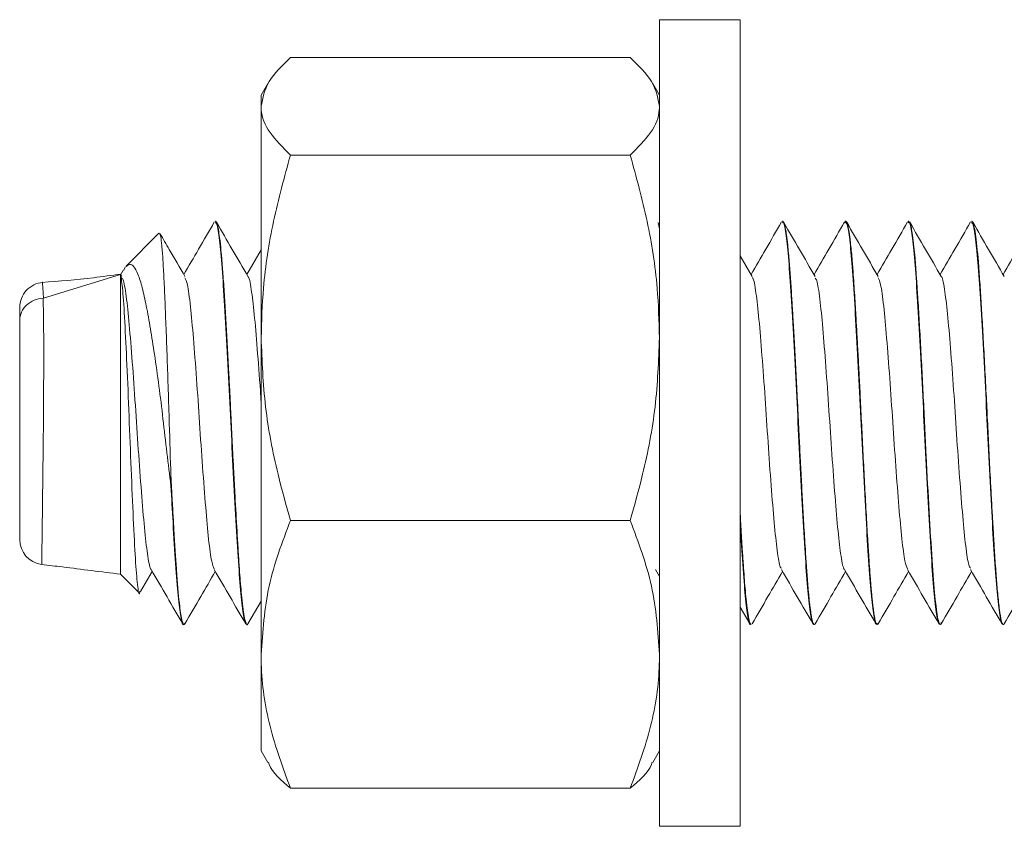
# Model space of a CAD drawing. Header units: millimetres. Extents: x 12 to 167, y -110 to -94.
# Tile 1 of 6: x 12 to 32, y -110 to -94. Entities that reach past the tile are written whole.
import ezdxf

# ---------------------------------------------------------------- set-up
doc = ezdxf.new("R2010")
doc.units = ezdxf.units.MM

msp = doc.modelspace()

# ---------------------------------------------------------------- linework, layer by layer
at = {"color": 7, "linetype": 'Continuous', "lineweight": 15}
for p, q in [((26.441, -93.798), (24.841, -93.798)), ((24.841, -108.618), (24.841, -93.798)), ((26.441, -108.618), (26.441, -93.798)), ((24.261, -94.551), (17.522, -94.551)), ((17.076, -95.066), (16.941, -95.298)), ((24.841, -95.298), (24.707, -95.066)), ((16.941, -95.517), (16.941, -95.298)), ((16.941, -100.107), (16.941, -95.517)), ((24.261, -96.483), (17.522, -96.483)), ((16.037, -97.798), (16.027, -97.798)), ((24.841, -97.879), (24.81, -97.824)), ((27.287, -97.798), (27.277, -97.798)), ((28.511, -97.836), (28.524, -97.799)), ((28.537, -97.798), (28.527, -97.798)), ((29.787, -97.798), (29.777, -97.798)), ((31.037, -97.798), (31.027, -97.798)), ((14.921, -98.042), (14.929, -98.031)), ((14.914, -98.036), (14.26, -98.691)), ((16.941, -98.364), (16.657, -98.854)), ((26.68, -98.894), (26.441, -98.482)), ((14.21, -98.761), (14.156, -98.856)), ((14.246, -98.707), (14.216, -98.765)), ((14.152, -98.854), (12.625, -99.322)), ((14.152, -98.854), (14.152, -98.849)), ((14.152, -98.854), (14.152, -104.798)), ((14.18, -98.894), (14.154, -98.848)), ((16.941, -106.388), (16.941, -100.107)), ((15.152, -102.852), (15.152, -103.042)), ((24.261, -103.73), (17.522, -103.73)), ((14.152, -104.798), (14.512, -105.159)), ((14.549, -105.144), (14.782, -104.743)), ((24.761, -104.707), (24.841, -104.845)), ((16.68, -105.781), (16.941, -105.33)), ((26.441, -105.449), (26.637, -105.786)), ((15.402, -105.798), (15.412, -105.798)), ((15.43, -105.777), (15.417, -105.797)), ((16.652, -105.798), (16.662, -105.798)), ((26.652, -105.798), (26.662, -105.798)), ((27.902, -105.798), (27.912, -105.798)), ((27.93, -105.78), (27.919, -105.796)), ((29.152, -105.798), (29.162, -105.798)), ((29.18, -105.778), (29.167, -105.797)), ((30.402, -105.798), (30.412, -105.798)), ((30.43, -105.758), (30.421, -105.794)), ((31.652, -105.798), (31.662, -105.798)), ((16.941, -108.298), (16.941, -106.388)), ((16.941, -108.298), (17.076, -108.531)), ((24.707, -108.531), (24.841, -108.298)), ((24.841, -109.798), (24.841, -108.618)), ((26.441, -109.798), (26.441, -108.618)), ((24.261, -109.045), (17.522, -109.045)), ((24.841, -109.798), (26.441, -109.798))]:
    msp.add_line(p, q, dxfattribs=at)
at = {"color": 8, "linetype": 'Continuous', "lineweight": 15, "flags": 128}
msp.add_lwpolyline([(12.606, -99.017), (12.605, -99.031), (12.609, -99.111), (12.625, -99.322), (12.625, -99.322), (12.625, -99.322)], dxfattribs=at)
at = {"color": 7, "linetype": 'Continuous', "lineweight": 15, "flags": 128}
msp.add_lwpolyline([(12.619, -99.323), (12.619, -99.324), (12.619, -99.324)], dxfattribs=at)
at = {"color": 7, "linetype": 'Continuous', "lineweight": 15}
msp.add_arc((12.652, -104.107), 0.5, 180.0001, 262.7293, dxfattribs=at)
for points, knots in [([(17.522, -94.551), (17.36, -94.708), (17.032, -95.025), (16.972, -95.352), (16.941, -95.517)], [0, 0, 0, 0, 0.495458, 1, 1, 1, 1]), ([(24.261, -94.551), (24.423, -94.708), (24.75, -95.025), (24.811, -95.352), (24.841, -95.517)], [0, 0, 0, 0, 0.495458, 1, 1, 1, 1]), ([(16.941, -95.517), (16.942, -95.54), (16.947, -95.714), (17.074, -96.041), (17.372, -96.335), (17.522, -96.483)], [0, 0, 0, 0, 0.070077, 0.530778, 1, 1, 1, 1]), ([(24.841, -95.517), (24.841, -95.54), (24.835, -95.714), (24.709, -96.041), (24.411, -96.335), (24.261, -96.483)], [0, 0, 0, 0, 0.070077, 0.530778, 1, 1, 1, 1]), ([(16.941, -100.107), (16.951, -99.778), (16.973, -99.003), (17.164, -97.786), (17.402, -96.919), (17.522, -96.483)], [0, 0, 0, 0, 0.268407, 0.632373, 1, 1, 1, 1]), ([(24.841, -100.107), (24.832, -99.778), (24.81, -99.003), (24.619, -97.786), (24.38, -96.919), (24.261, -96.483)], [0, 0, 0, 0, 0.268407, 0.632373, 1, 1, 1, 1]), ([(16.012, -97.811), (15.908, -97.991), (15.706, -98.338), (15.504, -98.686), (15.407, -98.854)], [0, 0, 0, 0, 0.517517, 1, 1, 1, 1]), ([(16.027, -97.828), (16.037, -97.825), (16.062, -97.817), (16.108, -98.09), (16.16, -98.608), (16.209, -99.349), (16.261, -100.25), (16.314, -101.254), (16.362, -102.287), (16.414, -103.283), (16.466, -104.177), (16.514, -104.922), (16.565, -105.462), (16.613, -105.767), (16.641, -105.77), (16.652, -105.771)], [0, 0, 0, 0, 0.047586, 0.128849, 0.211437, 0.292301, 0.374956, 0.457612, 0.538476, 0.619587, 0.700872, 0.780321, 0.861267, 0.944114, 1, 1, 1, 1]), ([(16.68, -105.779), (16.679, -105.781), (16.669, -105.812), (16.657, -105.802), (16.643, -105.78), (16.633, -105.756), (16.621, -105.714), (16.601, -105.621), (16.578, -105.457), (16.553, -105.229), (16.532, -104.994), (16.514, -104.755), (16.499, -104.525), (16.482, -104.254), (16.457, -103.857), (16.427, -103.332), (16.399, -102.799), (16.378, -102.388), (16.363, -102.078), (16.351, -101.83), (16.342, -101.651), (16.331, -101.419), (16.316, -101.116), (16.294, -100.692), (16.269, -100.228), (16.242, -99.746), (16.215, -99.294), (16.192, -98.951), (16.174, -98.703), (16.158, -98.504), (16.137, -98.279), (16.112, -98.071), (16.088, -97.922), (16.067, -97.84), (16.05, -97.802), (16.041, -97.801), (16.037, -97.801)], [0, 0, 0, 0, 0.0027356, 0.0469228, 0.0598332, 0.0724995, 0.0915826, 0.1170806, 0.1610358, 0.1999664, 0.2290478, 0.2573183, 0.2867933, 0.3042497, 0.3397894, 0.4001315, 0.4397092, 0.4690172, 0.4971148, 0.511859, 0.5266027, 0.5387199, 0.5658149, 0.5972506, 0.6393715, 0.6795075, 0.7222176, 0.7664256, 0.7870535, 0.8094796, 0.8420857, 0.8848632, 0.9222118, 0.9541184, 0.9815773, 1, 1, 1, 1]), ([(16.68, -98.894), (16.576, -98.714), (16.367, -98.355), (16.159, -97.995), (16.055, -97.816)], [0, 0, 0, 0, 0.499763, 1, 1, 1, 1]), ([(27.262, -97.811), (27.158, -97.991), (26.956, -98.338), (26.754, -98.686), (26.657, -98.854)], [0, 0, 0, 0, 0.517515, 1, 1, 1, 1]), ([(27.277, -97.829), (27.285, -97.824), (27.309, -97.806), (27.352, -98.052), (27.405, -98.541), (27.453, -99.257), (27.505, -100.142), (27.558, -101.138), (27.607, -102.177), (27.659, -103.186), (27.711, -104.097), (27.759, -104.858), (27.81, -105.417), (27.859, -105.752), (27.889, -105.77), (27.902, -105.778)], [0, 0, 0, 0, 0.039842, 0.120978, 0.202244, 0.283129, 0.36561, 0.448406, 0.529321, 0.61172, 0.693104, 0.77264, 0.853405, 0.934867, 1, 1, 1, 1]), ([(27.912, -105.796), (27.91, -105.796), (27.903, -105.798), (27.892, -105.779), (27.881, -105.748), (27.87, -105.707), (27.857, -105.647), (27.839, -105.537), (27.819, -105.382), (27.801, -105.201), (27.785, -105.028), (27.771, -104.852), (27.755, -104.618), (27.733, -104.279), (27.705, -103.824), (27.678, -103.336), (27.655, -102.912), (27.634, -102.501), (27.612, -102.06), (27.593, -101.659), (27.578, -101.352), (27.57, -101.197), (27.557, -100.935), (27.537, -100.557), (27.511, -100.079), (27.487, -99.665), (27.464, -99.291), (27.441, -98.933), (27.42, -98.64), (27.4, -98.419), (27.382, -98.237), (27.363, -98.077), (27.341, -97.943), (27.324, -97.866), (27.308, -97.822), (27.297, -97.798), (27.29, -97.804), (27.287, -97.806)], [0, 0, 0, 0, 0.011801, 0.034375, 0.054315, 0.066165, 0.086222, 0.114482, 0.150941, 0.177611, 0.201865, 0.224401, 0.245221, 0.285033, 0.333624, 0.376127, 0.414502, 0.440472, 0.476661, 0.52054, 0.536, 0.550259, 0.557851, 0.599493, 0.642984, 0.680584, 0.712357, 0.752451, 0.795117, 0.819205, 0.845121, 0.88126, 0.91053, 0.944838, 0.962853, 0.985763, 1, 1, 1, 1]), ([(27.93, -98.894), (27.826, -98.714), (27.617, -98.355), (27.409, -97.995), (27.305, -97.816)], [0, 0, 0, 0, 0.499762, 1, 1, 1, 1]), ([(28.512, -97.811), (28.408, -97.991), (28.206, -98.338), (28.004, -98.686), (27.907, -98.854)], [0, 0, 0, 0, 0.517515, 1, 1, 1, 1]), ([(28.527, -97.805), (28.543, -97.825), (28.575, -97.866), (28.627, -98.246), (28.677, -98.838), (28.725, -99.622), (28.778, -100.551), (28.829, -101.567), (28.878, -102.604), (28.931, -103.588), (28.983, -104.452), (29.031, -105.142), (29.084, -105.595), (29.124, -105.807), (29.146, -105.777), (29.152, -105.77)], [0, 0, 0, 0, 0.07678, 0.158308, 0.238764, 0.318527, 0.400017, 0.482135, 0.563218, 0.646142, 0.728361, 0.809377, 0.890791, 0.971696, 1, 1, 1, 1]), ([(29.162, -105.795), (29.158, -105.795), (29.148, -105.794), (29.131, -105.754), (29.111, -105.673), (29.092, -105.558), (29.076, -105.431), (29.062, -105.312), (29.05, -105.189), (29.038, -105.055), (29.023, -104.875), (29.008, -104.656), (28.993, -104.429), (28.973, -104.124), (28.948, -103.705), (28.908, -102.973), (28.868, -102.185), (28.832, -101.442), (28.81, -100.992), (28.789, -100.593), (28.771, -100.259), (28.755, -99.971), (28.742, -99.749), (28.73, -99.544), (28.716, -99.318), (28.701, -99.086), (28.683, -98.817), (28.659, -98.506), (28.631, -98.22), (28.604, -98.016), (28.583, -97.901), (28.565, -97.837), (28.55, -97.803), (28.541, -97.802), (28.537, -97.802)], [0, 0, 0, 0, 0.019982, 0.048185, 0.083474, 0.114679, 0.138087, 0.161496, 0.177511, 0.195858, 0.219444, 0.24827, 0.273865, 0.293588, 0.341909, 0.392375, 0.484481, 0.530652, 0.569289, 0.593127, 0.629043, 0.654089, 0.669289, 0.689662, 0.711994, 0.736285, 0.76234, 0.802381, 0.853591, 0.894671, 0.92853, 0.95358, 0.979647, 1, 1, 1, 1]), ([(29.18, -98.894), (29.076, -98.714), (28.867, -98.355), (28.659, -97.995), (28.555, -97.816)], [0, 0, 0, 0, 0.499761, 1, 1, 1, 1]), ([(29.762, -97.811), (29.658, -97.991), (29.456, -98.338), (29.254, -98.686), (29.157, -98.854)], [0, 0, 0, 0, 0.517516, 1, 1, 1, 1]), ([(29.777, -97.828), (29.783, -97.82), (29.805, -97.789), (29.846, -98.009), (29.899, -98.474), (29.948, -99.172), (29.999, -100.03), (30.051, -100.998), (30.099, -102.015), (30.15, -103.026), (30.203, -103.963), (30.252, -104.763), (30.303, -105.362), (30.355, -105.737), (30.387, -105.771), (30.402, -105.787)], [0, 0, 0, 0, 0.028621, 0.111009, 0.193865, 0.274835, 0.35566, 0.437108, 0.51675, 0.597365, 0.680336, 0.761557, 0.843496, 0.926486, 1, 1, 1, 1]), ([(30.412, -105.79), (30.406, -105.79), (30.391, -105.791), (30.365, -105.696), (30.335, -105.512), (30.295, -105.165), (30.248, -104.549), (30.191, -103.579), (30.13, -102.455), (30.075, -101.279), (30.026, -100.335), (29.986, -99.649), (29.961, -99.233), (29.94, -98.923), (29.925, -98.706), (29.908, -98.499), (29.886, -98.275), (29.862, -98.071), (29.838, -97.927), (29.819, -97.848), (29.802, -97.806), (29.792, -97.802), (29.787, -97.8)], [0, 0, 0, 0, 0.028575, 0.076978, 0.124404, 0.171139, 0.262197, 0.355412, 0.448178, 0.540386, 0.633014, 0.679194, 0.725943, 0.7564, 0.781196, 0.804252, 0.838209, 0.881689, 0.918759, 0.949508, 0.973934, 1, 1, 1, 1]), ([(30.43, -98.894), (30.326, -98.714), (30.117, -98.355), (29.909, -97.995), (29.805, -97.816)], [0, 0, 0, 0, 0.499762, 1, 1, 1, 1]), ([(31.012, -97.811), (30.908, -97.991), (30.706, -98.338), (30.504, -98.686), (30.407, -98.854)], [0, 0, 0, 0, 0.517515, 1, 1, 1, 1]), ([(31.027, -97.819), (31.04, -97.826), (31.069, -97.841), (31.118, -98.172), (31.17, -98.74), (31.219, -99.518), (31.272, -100.444), (31.324, -101.455), (31.372, -102.481), (31.424, -103.458), (31.475, -104.327), (31.523, -105.044), (31.576, -105.54), (31.62, -105.792), (31.644, -105.773), (31.652, -105.766)], [0, 0, 0, 0, 0.062522, 0.1454382, 0.2276717, 0.3086747, 0.3915547, 0.473881, 0.5533737, 0.6347178, 0.715748, 0.7951748, 0.8778785, 0.9604862, 1, 1, 1, 1]), ([(31.68, -105.779), (31.673, -105.789), (31.661, -105.806), (31.641, -105.781), (31.617, -105.708), (31.585, -105.52), (31.551, -105.213), (31.525, -104.898), (31.506, -104.636), (31.492, -104.431), (31.482, -104.26), (31.472, -104.102), (31.461, -103.925), (31.445, -103.646), (31.425, -103.293), (31.391, -102.662), (31.357, -101.958), (31.32, -101.186), (31.29, -100.615), (31.26, -100.056), (31.23, -99.551), (31.202, -99.093), (31.165, -98.558), (31.125, -98.152), (31.087, -97.912), (31.06, -97.822), (31.045, -97.795), (31.037, -97.799), (31.037, -97.799)], [0, 0, 0, 0, 0.035567, 0.056819, 0.093867, 0.148674, 0.203865, 0.248528, 0.270873, 0.293217, 0.313712, 0.321989, 0.338607, 0.363561, 0.396848, 0.428747, 0.518118, 0.559072, 0.608014, 0.65349, 0.698254, 0.742708, 0.788521, 0.877981, 0.923389, 0.964432, 0.997443, 1, 1, 1, 1]), ([(31.68, -98.894), (31.576, -98.714), (31.367, -98.355), (31.159, -97.995), (31.055, -97.816)], [0, 0, 0, 0, 0.499762, 1, 1, 1, 1]), ([(32.262, -97.811), (32.158, -97.991), (31.956, -98.338), (31.754, -98.686), (31.657, -98.854)], [0, 0, 0, 0, 0.517515, 1, 1, 1, 1]), ([(24.841, -97.95), (24.841, -97.949), (24.834, -97.906), (24.826, -97.874), (24.818, -97.851), (24.816, -97.847)], [0, 0, 0, 0, 0.022005, 0.791062, 1, 1, 1, 1]), ([(14.933, -98.043), (14.938, -98.059), (14.951, -98.093), (14.972, -98.272), (14.993, -98.551), (15.014, -98.929), (15.034, -99.387), (15.055, -99.92), (15.077, -100.508), (15.099, -101.143), (15.123, -101.935), (15.141, -102.505), (15.152, -102.853)], [0, 0, 0, 0, 0.078139, 0.171215, 0.266947, 0.360734, 0.457213, 0.551841, 0.649119, 0.745336, 0.844344, 1, 1, 1, 1]), ([(15.43, -98.894), (15.326, -98.714), (15.161, -98.43), (14.996, -98.146), (14.936, -98.042)], [0, 0, 0, 0, 0.632225, 1, 1, 1, 1]), ([(15.152, -103.042), (15.126, -102.825), (15.072, -102.386), (14.995, -101.716), (14.914, -101.053), (14.829, -100.45), (14.744, -99.916), (14.664, -99.47), (14.584, -99.098), (14.474, -98.76), (14.363, -98.611), (14.287, -98.676), (14.265, -98.695)], [0, 0, 0, 0, 0.096958, 0.196606, 0.295165, 0.397177, 0.487297, 0.58003, 0.670171, 0.763431, 0.930871, 1, 1, 1, 1]), ([(12.608, -99.009), (12.484, -99.02), (12.367, -99.079), (12.2, -99.261), (12.152, -99.384), (12.152, -99.507)], [0, 0, 0, 0, 0.5, 0.5, 1, 1, 1, 1]), ([(14.152, -98.845), (13.973, -98.87), (13.456, -98.943), (12.936, -98.984), (12.595, -99.011)], [0, 0, 0, 0, 0.345664, 1, 1, 1, 1]), ([(12.608, -99.009), (12.608, -99.009), (12.608, -99.008), (12.606, -99.006), (12.606, -99.012), (12.606, -99.017)], [0, 0, 0, 0, 0.0002756, 0.2965071, 1, 1, 1, 1]), ([(14.152, -98.854), (14.167, -98.938), (14.196, -99.107), (14.236, -99.761), (14.279, -100.631), (14.322, -101.66), (14.362, -102.734), (14.406, -103.73), (14.446, -104.543), (14.49, -105.043), (14.519, -105.238), (14.535, -105.15), (14.538, -105.137)], [0, 0, 0, 0, 0.104452, 0.208899, 0.314048, 0.421914, 0.529705, 0.640523, 0.751776, 0.864711, 0.979402, 1, 1, 1, 1]), ([(14.181, -98.926), (14.191, -98.938), (14.22, -98.974), (14.274, -99.318), (14.331, -99.906), (14.393, -100.679), (14.454, -101.551), (14.511, -102.448), (14.575, -103.28), (14.633, -103.987), (14.693, -104.468), (14.738, -104.705), (14.759, -104.697), (14.761, -104.696)], [0, 0, 0, 0, 0.052458, 0.157665, 0.260542, 0.365218, 0.469793, 0.572735, 0.67796, 0.781221, 0.885393, 0.99035, 1, 1, 1, 1]), ([(15.43, -98.916), (15.446, -98.95), (15.482, -99.029), (15.54, -99.457), (15.597, -100.102), (15.66, -100.908), (15.719, -101.795), (15.778, -102.683), (15.842, -103.489), (15.898, -104.136), (15.957, -104.572), (15.994, -104.652), (16.011, -104.689)], [0, 0, 0, 0, 0.0812387, 0.1860293, 0.2887197, 0.3937632, 0.4973935, 0.6009959, 0.7060468, 0.8087423, 0.913519, 1, 1, 1, 1]), ([(16.68, -98.899), (16.681, -98.899), (16.702, -98.893), (16.745, -99.128), (16.805, -99.604), (16.863, -100.313), (16.912, -100.935), (16.936, -101.307), (16.941, -101.382)], [0, 0, 0, 0, 0.009979, 0.244041, 0.476431, 0.706693, 0.941388, 1, 1, 1, 1]), ([(26.681, -98.916), (26.685, -98.917), (26.709, -98.922), (26.756, -99.192), (26.815, -99.713), (26.874, -100.446), (26.937, -101.294), (26.994, -102.193), (27.057, -103.053), (27.117, -103.803), (27.175, -104.355), (27.226, -104.657), (27.253, -104.672), (27.261, -104.676)], [0, 0, 0, 0, 0.022326, 0.127494, 0.231092, 0.334911, 0.440019, 0.542785, 0.647716, 0.75195, 0.855165, 0.960402, 1, 1, 1, 1]), ([(27.931, -98.926), (27.94, -98.937), (27.97, -98.971), (28.023, -99.311), (28.08, -99.896), (28.142, -100.667), (28.203, -101.537), (28.261, -102.435), (28.324, -103.269), (28.382, -103.978), (28.442, -104.462), (28.487, -104.702), (28.509, -104.695), (28.511, -104.695)], [0, 0, 0, 0, 0.050893, 0.156109, 0.259009, 0.36365, 0.468264, 0.571182, 0.676403, 0.779708, 0.883833, 0.988815, 1, 1, 1, 1]), ([(29.18, -98.917), (29.196, -98.95), (29.231, -99.026), (29.289, -99.449), (29.346, -100.091), (29.409, -100.895), (29.468, -101.782), (29.528, -102.67), (29.591, -103.478), (29.648, -104.128), (29.707, -104.568), (29.744, -104.652), (29.761, -104.69)], [0, 0, 0, 0, 0.079665, 0.184483, 0.287164, 0.392191, 0.495877, 0.599424, 0.704489, 0.807195, 0.911943, 1, 1, 1, 1]), ([(30.43, -98.897), (30.431, -98.897), (30.451, -98.89), (30.494, -99.123), (30.555, -99.596), (30.613, -100.3), (30.676, -101.13), (30.733, -102.026), (30.795, -102.9), (30.857, -103.675), (30.914, -104.269), (30.968, -104.623), (30.999, -104.661), (31.011, -104.675)], [0, 0, 0, 0, 0.002941, 0.107857, 0.212095, 0.315293, 0.420521, 0.5235, 0.628015, 0.732737, 0.835581, 0.940772, 1, 1, 1, 1]), ([(12.619, -99.323), (12.493, -99.331), (12.373, -99.381), (12.201, -99.542), (12.152, -99.653), (12.152, -99.763)], [0, 0, 0, 0, 0.5, 0.5, 1, 1, 1, 1]), ([(12.625, -99.322), (12.624, -99.323), (12.622, -99.323), (12.621, -99.323), (12.62, -99.323), (12.62, -99.323), (12.619, -99.323)], [0, 0, 0, 0, 0.000004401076, 0.000004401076, 0.000004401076, 0.000006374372, 0.000006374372, 0.000006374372, 0.000006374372]), ([(12.152, -99.763), (12.152, -99.672), (12.152, -99.603), (12.152, -99.517), (12.152, -99.5), (12.152, -99.507)], [0, 0, 0, 0, 0.5, 0.5, 1, 1, 1, 1]), ([(12.152, -104.106), (12.152, -104.1), (12.152, -104.053), (12.152, -103.873), (12.152, -103.747), (12.152, -103.421), (12.152, -103.23), (12.152, -102.794), (12.152, -102.56), (12.152, -102.064), (12.152, -101.813), (12.152, -101.309), (12.152, -101.066), (12.152, -100.608), (12.152, -100.399), (12.152, -100.125), (12.152, -100.04), (12.152, -99.889), (12.152, -99.822), (12.152, -99.763)], [0, 0, 0, 0, 0.125, 0.125, 0.25, 0.25, 0.375, 0.375, 0.5, 0.5, 0.625, 0.625, 0.75, 0.75, 0.875, 0.875, 0.9375, 0.9375, 1, 1, 1, 1]), ([(17.522, -103.73), (17.436, -103.426), (17.228, -102.685), (16.995, -101.476), (16.959, -100.565), (16.941, -100.107)], [0, 0, 0, 0, 0.257243, 0.62638, 1, 1, 1, 1]), ([(24.261, -103.73), (24.346, -103.426), (24.555, -102.685), (24.788, -101.476), (24.823, -100.565), (24.841, -100.107)], [0, 0, 0, 0, 0.257243, 0.62638, 1, 1, 1, 1]), ([(15.412, -105.795), (15.408, -105.795), (15.399, -105.794), (15.384, -105.76), (15.365, -105.692), (15.343, -105.566), (15.307, -105.291), (15.272, -104.88), (15.238, -104.353), (15.214, -103.973), (15.191, -103.576), (15.171, -103.215), (15.158, -102.963), (15.152, -102.852)], [0, 0, 0, 0, 0.049407, 0.106108, 0.178427, 0.266356, 0.357667, 0.578921, 0.671825, 0.773672, 0.848539, 0.933781, 1, 1, 1, 1]), ([(15.152, -103.042), (15.166, -103.289), (15.197, -103.855), (15.243, -104.615), (15.293, -105.269), (15.347, -105.664), (15.382, -105.833), (15.4, -105.791), (15.402, -105.787)], [0, 0, 0, 0, 0.158547, 0.363132, 0.56698, 0.774788, 0.979673, 1, 1, 1, 1]), ([(26.662, -105.794), (26.66, -105.795), (26.653, -105.802), (26.642, -105.779), (26.626, -105.735), (26.608, -105.656), (26.586, -105.516), (26.562, -105.316), (26.54, -105.09), (26.522, -104.858), (26.504, -104.602), (26.482, -104.272), (26.461, -103.925), (26.447, -103.665), (26.441, -103.569)], [0, 0, 0, 0, 0.023367, 0.101906, 0.15722, 0.237901, 0.34373, 0.45641, 0.55083, 0.631289, 0.712149, 0.805409, 0.928129, 1, 1, 1, 1]), ([(17.522, -103.73), (17.36, -104.162), (17.032, -105.033), (16.972, -105.934), (16.941, -106.388)], [0, 0, 0, 0, 0.495458, 1, 1, 1, 1]), ([(24.261, -103.73), (24.423, -104.162), (24.75, -105.033), (24.811, -105.934), (24.841, -106.388)], [0, 0, 0, 0, 0.495458, 1, 1, 1, 1]), ([(26.441, -103.744), (26.457, -104.008), (26.489, -104.559), (26.537, -105.204), (26.59, -105.633), (26.628, -105.822), (26.649, -105.783), (26.652, -105.777)], [0, 0, 0, 0, 0.220273, 0.460582, 0.706166, 0.949208, 1, 1, 1, 1]), ([(12.589, -104.603), (12.726, -104.62), (13.247, -104.685), (13.768, -104.75), (14.152, -104.798)], [0, 0, 0, 0, 0.262787, 1, 1, 1, 1]), ([(14.761, -104.707), (14.865, -104.887), (15.074, -105.246), (15.283, -105.606), (15.387, -105.786)], [0, 0, 0, 0, 0.499752, 1, 1, 1, 1]), ([(15.43, -105.781), (15.534, -105.601), (15.735, -105.255), (15.935, -104.909), (16.032, -104.743)], [0, 0, 0, 0, 0.519656, 1, 1, 1, 1]), ([(16.011, -104.707), (16.115, -104.887), (16.324, -105.246), (16.533, -105.606), (16.637, -105.786)], [0, 0, 0, 0, 0.499752, 1, 1, 1, 1]), ([(26.68, -105.781), (26.784, -105.601), (26.985, -105.255), (27.185, -104.909), (27.282, -104.743)], [0, 0, 0, 0, 0.519657, 1, 1, 1, 1]), ([(27.261, -104.707), (27.365, -104.887), (27.574, -105.246), (27.783, -105.606), (27.887, -105.786)], [0, 0, 0, 0, 0.499755, 1, 1, 1, 1]), ([(27.93, -105.781), (28.034, -105.601), (28.235, -105.255), (28.435, -104.909), (28.532, -104.743)], [0, 0, 0, 0, 0.519657, 1, 1, 1, 1]), ([(28.511, -104.707), (28.615, -104.887), (28.824, -105.246), (29.033, -105.606), (29.137, -105.786)], [0, 0, 0, 0, 0.499753, 1, 1, 1, 1]), ([(29.18, -105.781), (29.284, -105.601), (29.485, -105.255), (29.685, -104.909), (29.782, -104.743)], [0, 0, 0, 0, 0.519657, 1, 1, 1, 1]), ([(29.761, -104.707), (29.865, -104.887), (30.074, -105.246), (30.283, -105.606), (30.387, -105.786)], [0, 0, 0, 0, 0.499753, 1, 1, 1, 1]), ([(30.43, -105.781), (30.534, -105.601), (30.735, -105.255), (30.935, -104.909), (31.032, -104.743)], [0, 0, 0, 0, 0.519657, 1, 1, 1, 1]), ([(31.011, -104.707), (31.115, -104.887), (31.324, -105.246), (31.533, -105.606), (31.637, -105.786)], [0, 0, 0, 0, 0.499755, 1, 1, 1, 1]), ([(31.68, -105.781), (31.784, -105.601), (31.985, -105.255), (32.185, -104.909), (32.282, -104.743)], [0, 0, 0, 0, 0.519657, 1, 1, 1, 1]), ([(16.941, -106.388), (16.942, -106.451), (16.947, -106.928), (17.074, -107.827), (17.372, -108.637), (17.522, -109.045)], [0, 0, 0, 0, 0.070077, 0.530778, 1, 1, 1, 1]), ([(24.841, -106.388), (24.841, -106.451), (24.835, -106.928), (24.709, -107.827), (24.411, -108.637), (24.261, -109.045)], [0, 0, 0, 0, 0.070077, 0.530778, 1, 1, 1, 1]), ([(17.522, -109.045), (17.341, -108.889), (17.143, -108.718), (17.09, -108.541), (17.085, -108.525)], [0, 0, 0, 0, 0.911712, 1, 1, 1, 1]), ([(24.261, -109.045), (24.441, -108.889), (24.639, -108.718), (24.692, -108.541), (24.697, -108.525)], [0, 0, 0, 0, 0.911712, 1, 1, 1, 1])]:
    msp.add_open_spline(points, degree=3, knots=knots, dxfattribs=at)
at = {"color": 8, "linetype": 'Continuous', "lineweight": 15}
msp.add_open_spline([(12.619, -99.324), (12.619, -99.324), (12.619, -99.447), (12.628, -99.792), (12.629, -100.53), (12.626, -101.452), (12.617, -102.406), (12.606, -103.285), (12.597, -104.005), (12.591, -104.461), (12.59, -104.632), (12.59, -104.599), (12.59, -104.596)], degree=3, knots=[0, 0, 0, 0, 0.000008, 0.107428, 0.236453, 0.364841, 0.49174, 0.617094, 0.741664, 0.866503, 0.991274, 1, 1, 1, 1], dxfattribs=at)

doc.saveas('drawing.dxf')
